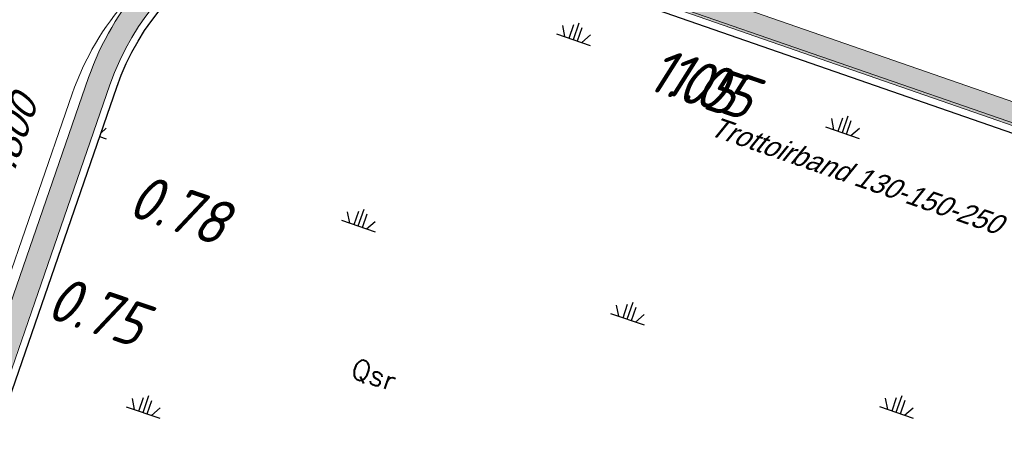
# Model space of a CAD drawing. Header units: metres. Extents: x 128615 to 129083, y 455669 to 456034.
# Tile 107 of 158: x 128873.44 to 128891.01, y 455801.2 to 455808.54. Entities that reach past the tile are written whole.
import ezdxf

# ---------------------------------------------------------------- set-up
doc = ezdxf.new("R2010")
doc.units = ezdxf.units.M
for name, color, linetype, lineweight in [('B-WE-OG-HOOGTELIJN-G', 7, 'Continuous', 18), ('B-XX-VH-BESTRATING-V', 1, 'Continuous', 18), ('X-XX-AL-T25', 7, 'Continuous', 25)]:
    doc.layers.add(name, color=color, linetype=linetype, lineweight=lineweight)
for name, color, linetype in [('B-XX-GR-GRAS-G', 90, 'Continuous'), ('B-XX-GR-KRUIDEN-G', 98, 'Continuous'), ('B-XX-VH-BESTRATING-T25', 7, 'Continuous'), ('B-XX-VH-KANTVERHARDING-G', 60, 'Continuous')]:
    doc.layers.add(name, color=color, linetype=linetype)
doc.styles.add('100 ROMANS 2 MM KONINGSSTAL', font='romans.shx', dxfattribs={"height": 0.2})
doc.styles.add('ISO', font='Iso.shx', dxfattribs={"height": 50})
doc.styles.add('TAUW-ISOCP', font='tcb_isocp.shx')

msp = doc.modelspace()

# ---------------------------------------------------------------- hatches: boundary and pattern name
at = {"layer": 'B-XX-GR-GRAS-G'}
h = msp.add_hatch(dxfattribs=at)
h.set_pattern_fill('CROSS', color=256, scale=0.09999999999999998, angle=-116.5632943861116, style=0)
h.set_pattern_definition([(340.9065815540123, (128738.9979208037, 455858.1422880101), (0.8077808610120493, 0.3923519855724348), [0.3174999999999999, -0.9525]), (70.90658155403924, (128739.0960088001, 455857.9403427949), (-0.3923519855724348, 0.8077808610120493), [0.3174999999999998, -0.9524999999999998])])
h.paths.add_polyline_path([(128845.8675353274, 455784.6485665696), (128847.5685110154, 455784.0597697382), (128847.7647766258, 455784.6267616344), (128846.0638009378, 455785.2155584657)])
h.paths.add_polyline_path([(128967.1055860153, 455860.4144094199), (128969.4210054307, 455866.8918425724), (128880.9006920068, 455904.409712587), (128810.0577815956, 455927.1027515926), (128808.0815679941, 455921.3936663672), (128811.5859768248, 455919.9881814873), (128842.9440111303, 455909.6012506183), (128874.3253125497, 455899.2845629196), (128897.3942134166, 455890.0887698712), (128932.249899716, 455875.2515896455), (128958.9784740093, 455863.874893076)])
edge = h.paths.add_edge_path()
edge.add_line((128984.0843231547, 455804.1850891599), (128953.5143684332, 455822.3927003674))
edge.add_line((128953.5143684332, 455822.3927003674), (128931.0817976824, 455759.6371250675))
edge.add_line((128931.0817976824, 455759.6371250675), (128923.691293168, 455762.2048782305))
edge.add_line((128923.691293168, 455762.2048782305), (128914.0269830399, 455765.5502024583))
edge.add_line((128914.0269830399, 455765.5502024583), (128897.845598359, 455770.6508317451))
edge.add_line((128897.845598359, 455770.6508317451), (128884.7246261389, 455774.2573768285))
edge.add_line((128884.7246261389, 455774.2573768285), (128872.548293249, 455777.8537726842))
edge.add_line((128872.548293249, 455777.8537726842), (128866.079626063, 455781.0475949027))
edge.add_line((128866.079626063, 455781.0475949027), (128866.0212588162, 455781.0678178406))
edge.add_line((128866.0212588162, 455781.0678178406), (128863.5642032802, 455773.7248399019))
edge.add_line((128863.5642032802, 455773.7248399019), (128871.5285838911, 455771.3053608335))
edge.add_line((128871.5285838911, 455771.3053608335), (128871.6722959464, 455771.410655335))
edge.add_arc((128873.3846396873, 455770.369334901), 2.004113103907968, 78.24944847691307, 148.6951358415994, ccw=False)
edge.add_line((128873.7927796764, 455772.3314488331), (128875.0821999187, 455772.0165345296))
edge.add_line((128875.0821999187, 455772.0165345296), (128927.2955738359, 455757.61301808))
edge.add_line((128927.2955738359, 455757.61301808), (128956.895554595, 455749.1705929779))
edge.add_line((128956.895554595, 455749.1705929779), (128984.0843231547, 455804.1850891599))
at = {"layer": 'B-XX-GR-KRUIDEN-G'}
h = msp.add_hatch(dxfattribs=at)
h.set_pattern_fill('SWAMP', color=256, scale=0.2, angle=-116.5632943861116, style=0)
h.set_pattern_definition([(340.9065815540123, (128738.9979208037, 455858.1422880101), (3.839350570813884, 3.326515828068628), [0.6349999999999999, -4.444999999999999]), (70.90658155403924, (128739.2979540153, 455858.0384307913), (-0.9611808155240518, 4.988231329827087), [0.3174999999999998, -8.481319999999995]), (70.90658155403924, (128739.3729632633, 455858.0124661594), (-0.9611808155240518, 4.988231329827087), [0.2539999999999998, -8.544819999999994]), (70.90658155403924, (128739.2229447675, 455858.0643954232), (-0.9611808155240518, 4.988231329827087), [0.2539999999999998, -8.544819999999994]), (40.90658155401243, (128739.4479706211, 455857.9865021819), (-0.9611719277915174, 4.988233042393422), [0.2032, -4.876799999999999]), (100.9065815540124, (128739.1479374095, 455858.0903594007), (-4.8005224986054, 1.661717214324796), [0.2032, -4.8768])])
edge = h.paths.add_edge_path()
edge.add_line((128866.0866503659, 455781.2568256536), (128875.1680089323, 455807.3398096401))
edge.add_arc((128879.4079104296, 455805.863595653), 4.489540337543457, 116.00983755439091, 160.8033255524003, ccw=False)
edge.add_arc((128879.4209623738, 455805.8368468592), 4.519303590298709, 64.93648171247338, 116.0098375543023, ccw=False)
edge.add_line((128881.3354421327, 455809.9306070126), (128896.7603082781, 455804.5777509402))
edge.add_line((128896.7603082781, 455804.5777509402), (128893.7246145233, 455795.8079325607))
edge.add_arc((128894.7640997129, 455795.4481122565), 1.100000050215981, 160.9065814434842, 205.9065793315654)
edge.add_arc((128894.7640996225, 455795.4481122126), 1.099999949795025, 205.9065793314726, 250.9065815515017)
edge.add_line((128894.4042793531, 455794.4086271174), (128908.5223775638, 455789.521613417))
edge.add_arc((128908.8821978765, 455790.5610985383), 1.099999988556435, -109.0934201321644, -19.09341904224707)
edge.add_line((128909.9216830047, 455790.2012782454), (128912.9529955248, 455798.9584396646))
edge.add_line((128912.9529955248, 455798.9584396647), (128924.2697458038, 455795.0312136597))
edge.add_arc((128927.7559066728, 455805.0775182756), 10.63398110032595, -109.1372484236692, -66.21405570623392)
edge.add_arc((128928.3129586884, 455803.8136726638), 9.252817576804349, -66.21405570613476, -16.48276536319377)
edge.add_line((128937.1855328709, 455801.188399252), (128940.0635648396, 455809.4719479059))
edge.add_line((128940.0635648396, 455809.4719479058), (128942.5904764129, 455808.6000234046))
edge.add_line((128942.590476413, 455808.6000234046), (128935.1472180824, 455787.0971878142))
edge.add_line((128935.1472180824, 455787.0971878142), (128930.4384130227, 455781.6966387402))
edge.add_line((128930.4384130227, 455781.6966387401), (128923.6912931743, 455762.2048782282))
edge.add_line((128923.6912931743, 455762.2048782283), (128914.0269830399, 455765.5502024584))
edge.add_line((128914.0269830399, 455765.5502024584), (128897.8455983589, 455770.6508317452))
edge.add_line((128897.8455983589, 455770.6508317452), (128884.7246261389, 455774.2573768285))
edge.add_line((128884.7246261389, 455774.2573768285), (128872.5482932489, 455777.8537726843))
edge.add_line((128872.5482932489, 455777.8537726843), (128866.1634851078, 455781.2268618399))
edge.add_line((128866.1634851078, 455781.2268618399), (128866.0856040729, 455781.2538205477))
at = {"layer": 'B-XX-VH-BESTRATING-V'}
h = msp.add_hatch(dxfattribs=at)
h.set_pattern_fill('BRICK', color=256, scale=0.03307086, angle=-116.5097316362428)
h.set_pattern_definition([(340.9065815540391, (128782.926339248, 455849.4786328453), (0.0686929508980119, 0.1984471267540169), []), (70.90658155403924, (128782.926339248, 455849.4786328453), (-0.3968942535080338, 0.1373859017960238), [0.2099999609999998, -0.2099999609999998]), (70.90658155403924, (128783.1247863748, 455849.4099398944), (-0.3968942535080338, 0.1373859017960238), [-0.2099999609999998, 0.2099999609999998])])
edge = h.paths.add_edge_path()
edge.add_arc((128879.3936255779, 455805.876259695), 4.601891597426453, 69.65643380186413, 160.8966683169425, ccw=False)
edge.add_line((128880.9934671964, 455810.1911076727), (128924.3141953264, 455795.1533938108))
edge.add_arc((128927.7884713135, 455804.2752318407), 9.761071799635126, 249.1494361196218, 341.8216779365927)
edge.add_line((128937.0623695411, 455801.2300168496), (128942.0115575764, 455815.4747647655))
edge.add_arc((128932.7452740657, 455818.8884584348), 9.875085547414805, 339.7762308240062, 431.1775957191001)
edge.add_line((128935.9313305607, 455828.2354557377), (128892.1413870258, 455843.4571851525))
edge.add_arc((128893.9661163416, 455848.2104546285), 5.091483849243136, 160.6539968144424, 248.9987380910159, ccw=False)
edge.add_line((128889.1621217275, 455849.8971210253), (128901.6898106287, 455885.5933068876))
edge.add_line((128901.6898106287, 455885.5933068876), (128887.1807336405, 455890.6000690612))
edge.add_line((128887.1807336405, 455890.6000690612), (128887.0472073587, 455890.2230276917))
edge.add_line((128887.0472073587, 455890.2230276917), (128901.1792229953, 455885.34635333))
edge.add_line((128901.1792229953, 455885.34635333), (128888.7847076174, 455850.0296298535))
edge.add_arc((128893.9661163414, 455848.2104546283), 5.491483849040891, 160.6539968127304, 249.0667786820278)
edge.add_line((128892.0041211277, 455843.0814225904), (128935.8011466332, 455827.857231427))
edge.add_arc((128932.7452740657, 455818.888458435), 9.475085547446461, -20.24600750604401, 71.18481212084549, ccw=False)
edge.add_line((128941.6349457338, 455815.6095891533), (128936.683389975, 455801.3580264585))
edge.add_arc((128927.7884713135, 455804.2752318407), 9.36107179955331, 249.1132310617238, 341.8424167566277, ccw=False)
edge.add_line((128924.4510408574, 455795.5293057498), (128881.0276453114, 455810.6025633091))
edge.add_arc((128879.3920985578, 455805.8776308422), 5.000000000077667, 70.9065815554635, 160.9065815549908)
edge.add_line((128874.6671660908, 455807.5131775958), (128865.6289427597, 455781.5539549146))
edge.add_line((128865.6289427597, 455781.5539549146), (128866.0087595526, 455781.4282871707))
edge.add_line((128866.0087595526, 455781.4282871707), (128875.0451606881, 455807.3823338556))
h = msp.add_hatch(dxfattribs=at)
h.set_pattern_fill('BRICK', color=256, scale=0.03307086, angle=-116.5097316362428)
h.set_pattern_definition([(340.9065815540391, (128782.2541774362, 455860.6466875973), (0.06869295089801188, 0.1984471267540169), []), (70.90658155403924, (128782.2541774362, 455860.6466875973), (-0.3968942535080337, 0.1373859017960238), [0.2099999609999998, -0.2099999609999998]), (70.90658155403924, (128782.452624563, 455860.5779946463), (-0.3968942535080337, 0.1373859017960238), [-0.2099999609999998, 0.2099999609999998])])
edge = h.paths.add_edge_path()
edge.add_line((128934.9965740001, 455808.6128771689), (128936.3447550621, 455812.5020914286))
edge.add_arc((128926.3214055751, 455815.6933505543), 10.51910974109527, 342.3394349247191, 433.3339419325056)
edge.add_line((128929.3382132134, 455825.7705794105), (128891.2618621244, 455839.0179500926))
edge.add_arc((128889.684886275, 455833.6324047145), 5.611679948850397, 73.67910536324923, 160.0409324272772)
edge.add_line((128884.4102622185, 455835.547944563), (128879.8481947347, 455822.5359907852))
edge.add_arc((128884.5052695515, 455820.4112389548), 5.118878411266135, 155.4755497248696, 251.273072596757)
edge.add_line((128882.8618120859, 455815.5633565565), (128921.8744891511, 455802.0601289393))
edge.add_arc((128925.1878598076, 455811.8400681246), 10.32596898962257, 251.2840020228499, 341.7881409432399)
edge = h.paths.add_edge_path(flags=16)
edge.add_arc((128884.7087189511, 455820.4987461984), 4.869812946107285, 157.1962172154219, 249.35060120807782, ccw=False)
edge.add_line((128880.2195424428, 455822.3861710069), (128884.7869772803, 455835.4134424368))
edge.add_arc((128889.6848862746, 455833.6324047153), 5.211679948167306, 73.78688577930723, 160.0171010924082, ccw=False)
edge.add_line((128891.1400441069, 455838.6368151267), (128929.2151549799, 455825.3898755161))
edge.add_arc((128926.3214055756, 455815.6933505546), 10.11910974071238, -17.632023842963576, 73.38323445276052, ccw=False)
edge.add_line((128935.9651349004, 455812.6282458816), (128934.6175901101, 455808.7408671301))
edge.add_arc((128925.1878598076, 455811.8400681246), 9.925968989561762, 251.2884669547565, 341.80623247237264, ccw=False)
edge.add_line((128922.003572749, 455802.4387290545), (128882.9913864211, 455815.9417902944))

# ---------------------------------------------------------------- linework, layer by layer
at = {"layer": 'B-XX-VH-BESTRATING-T25', "flags": 128}
msp.add_lwpolyline([(128883.8951174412, 455809.0725933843, 0, 0, 0), (128883.8886033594, 455809.1221672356, 0, 0.03826, 0), (128883.8890997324, 455809.1183897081, 0.03826, 0.07071999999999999, 0), (128883.8905106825, 455809.107652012, 0.07071999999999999, 0.09237999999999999, 0), (128883.8926251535, 455809.0915603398, 0.09237999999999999, 0.09999999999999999, 0), (128883.8951174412, 455809.0725933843, 0.09999999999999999, 0.09237999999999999, 0), (128883.8976097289, 455809.0536264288, 0.09237999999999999, 0.07071999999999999, 0), (128883.8997241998, 455809.0375347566, 0.07071999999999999, 0.03826, 0), (128883.9011351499, 455809.0267970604, 0.03826, 0, 0), (128883.901631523, 455809.0230195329, 0, 0, 0), (128883.8951174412, 455809.0725933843, 0, 0, 0), (128884.1501791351, 455807.1315077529, 0, 0, 0), (128885.5828667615, 455806.6355794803, 0, 0, 0)], format="xyseb", dxfattribs=at)
at = {"layer": 'B-XX-VH-BESTRATING-V'}
for p, q in [((128924.3639813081, 455795.2095764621), (128880.7357930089, 455810.3115787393)), ((128864.9915901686, 455780.1135455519), (128874.3753138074, 455807.2221930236))]:
    msp.add_line(p, q, dxfattribs=at)
for points in [[(128865.6289427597, 455781.5539549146), (128866.0087595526, 455781.4282871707), (128872.7662152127, 455800.7986898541), (128875.0451606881, 455807.3823338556, -0.4142135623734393), (128880.8968015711, 455810.2245687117), (128881.3780623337, 455810.0534219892), (128924.3141953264, 455795.1533938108, 0.427940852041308), (128937.0623695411, 455801.2300168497), (128942.0115575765, 455815.4747647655, 0.421395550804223), (128935.9313305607, 455828.2354557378), (128892.1413870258, 455843.4571851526, -0.4057770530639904), (128889.1621217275, 455849.8971210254), (128901.6898106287, 455885.5933068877), (128887.1807336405, 455890.6000690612)], [(128865.5858228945, 455781.4303511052), (128865.5858228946, 455781.4303511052), (128872.3885393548, 455800.9304507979), (128874.6671660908, 455807.5131775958, -0.4142135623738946), (128881.0276453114, 455810.6025633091), (128881.5092014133, 455810.431314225), (128924.4510408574, 455795.5293057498, 0.4282348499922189), (128936.683389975, 455801.3580264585), (128941.6349457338, 455815.6095891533, 0.4215469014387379), (128935.8011466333, 455827.857231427), (128892.0041211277, 455843.0814225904, -0.4061228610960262), (128888.7847076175, 455850.0296298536), (128901.1792229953, 455885.34635333), (128887.0472073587, 455890.2230276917)]]:
    msp.add_lwpolyline(points, format="xyb", dxfattribs=at)
msp.add_arc((128879.100246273, 455805.5866462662), 5, 70.90658148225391, 160.9065816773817, dxfattribs=at)
at = {"layer": 'B-XX-VH-KANTVERHARDING-G'}
msp.add_lwpolyline([(128865.5858228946, 455781.4303511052), (128866.0866515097, 455781.2568252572), (128872.8889598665, 455800.7558675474), (128875.1680089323, 455807.33980964, -0.414213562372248), (128880.8542773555, 455810.1017204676), (128881.3354421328, 455809.9306070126), (128924.2697458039, 455795.0312136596, 0.427849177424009), (128937.1855328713, 455801.1883992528), (128942.1339618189, 455815.4309623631, 0.4213483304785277), (128935.973645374, 455828.358376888), (128892.186048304, 455843.579290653, -0.4056557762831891), (128889.2847813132, 455849.8540556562), (128901.8557516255, 455885.6735668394), (128887.2242848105, 455890.7225570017)], format="xyb", dxfattribs=at)

# ---------------------------------------------------------------- texts
at = {"layer": 'B-WE-OG-HOOGTELIJN-G'}
for s, height, rotation, style, oblique, p in [('1.05', 0.7999999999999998, 341.1994003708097, 'ISO', 13.5, (128884.5888586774, 455807.3176968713, 1.049426)), ('1.05', 0.7999999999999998, 341.1994003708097, 'ISO', 13.5, (128884.8862758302, 455807.245898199, 1.049345)), ('+0.800', 0.4999999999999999, 70.90657821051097, 'TAUW-ISOCP', 20.00023775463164, (128873.0929876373, 455805.1100503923)), ('0.78', 0.7999999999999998, 341.1994003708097, 'ISO', 13.5, (128875.3281272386, 455805.0663670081, 0.775114)), ('0.75', 0.7999999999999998, 341.1994003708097, 'ISO', 13.5, (128873.87364222, 455803.2450401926, 0.752179))]:
    msp.add_text(s, height=height, rotation=rotation, dxfattribs=dict(at, style=style, oblique=oblique)).set_placement(p)
at = {"layer": 'B-XX-VH-BESTRATING-T25', "style": 'TAUW-ISOCP', "oblique": 20.00023775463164}
msp.add_text('Trottoirband 130-150-250', height=0.36, rotation=340.906581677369, dxfattribs=at).set_placement((128885.7235244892, 455806.4916510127))
at = {"layer": 'X-XX-AL-T25', "insert": (128879.4361244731, 455802.5151033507), "char_height": 0.3599999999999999, "attachment_point": 1, "rotation": 340.90658155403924, "style": '100 ROMANS 2 MM KONINGSSTAL'}
msp.add_mtext_dynamic_manual_height_columns('Qsr', width=1.675711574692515, gutter_width=0.2, heights=[0], dxfattribs=at)

doc.saveas('drawing.dxf')
